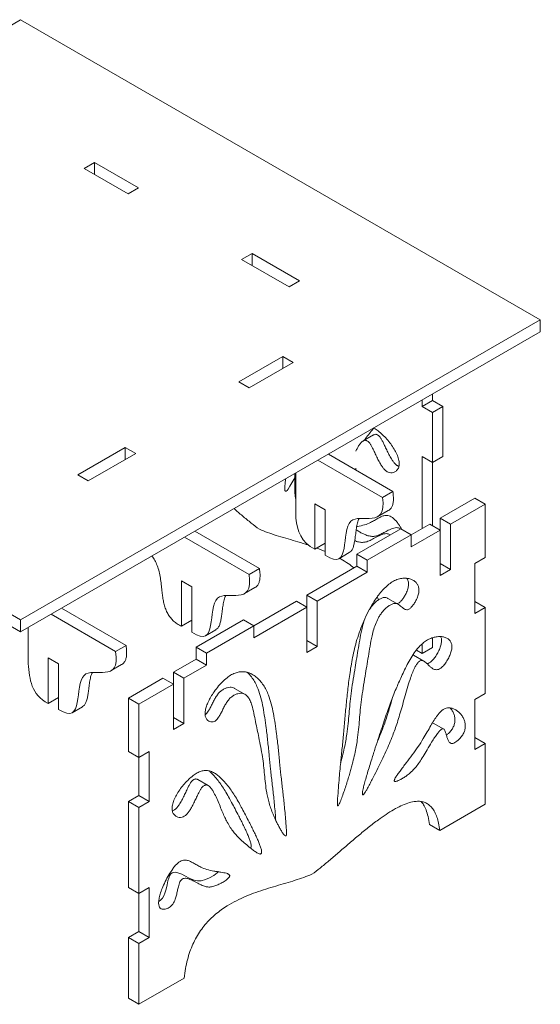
# Model space of a CAD drawing. Header units: millimetres. Extents: x -695 to 2327, y -684 to 1133.
# Tile 4 of 5: x 1902 to 2327, y -672 to 132. Entities that reach past the tile are written whole.
import ezdxf

# ---------------------------------------------------------------- set-up
doc = ezdxf.new("R2010")
doc.units = ezdxf.units.MM

msp = doc.modelspace()

# ---------------------------------------------------------------- linework, layer by layer
at = {"color": 7, "linetype": 'Continuous', "lineweight": 15}
for p, q in [((1903.17, 132.1), (1478.91, -112.82)), ((2327.44, -112.82), (1903.17, 132.1)), ((1963.51, 15.63), (1955.02, 10.73)), ((1955.02, 10.73), (1990.93, -9.99)), ((1999.41, -5.09), (1963.51, 15.63)), ((1963.51, 5.83), (1963.51, 15.63)), ((1990.93, -9.99), (1999.41, -5.09)), ((2092.08, -58.59), (2083.59, -63.49)), ((2083.59, -63.49), (2122.29, -85.83)), ((2130.78, -80.93), (2092.08, -58.59)), ((2092.08, -68.39), (2092.08, -58.59)), ((2122.29, -85.83), (2130.78, -80.93)), ((1478.91, -112.82), (1903.17, -357.74)), ((1903.17, -357.74), (2327.44, -112.82)), ((2327.44, -112.82), (2327.44, -122.62)), ((1478.91, -122.62), (1903.17, -367.54)), ((1903.17, -367.54), (2327.44, -122.62)), ((2117.19, -142.75), (2081.29, -163.48)), ((2125.68, -147.65), (2117.19, -142.75)), ((2117.19, -152.55), (2117.19, -142.75)), ((2089.78, -168.38), (2125.68, -147.65)), ((2081.29, -163.48), (2089.78, -168.38)), ((2239.48, -173.39), (2239.48, -178.66)), ((2231, -178.29), (2231, -183.56)), ((2239.48, -178.66), (2231, -183.56)), ((2231, -183.56), (2239.48, -188.45)), ((2239.48, -178.66), (2247.97, -183.56)), ((2247.97, -183.56), (2239.48, -188.45)), ((2247.97, -224.38), (2247.97, -183.56)), ((2239.48, -188.45), (2239.48, -229.28)), ((2191.28, -206.81), (2182.79, -211.71)), ((1988.63, -216.97), (1949.93, -239.31)), ((1997.11, -221.87), (1988.63, -216.97)), ((1988.63, -226.77), (1988.63, -216.97)), ((1958.41, -244.21), (1997.11, -221.87)), ((2207.03, -252.89), (2154.4, -222.51)), ((2231, -224.38), (2239.48, -229.28)), ((2231, -224.38), (2231, -283.17)), ((2239.48, -229.28), (2247.97, -224.38)), ((2198.54, -257.79), (2145.91, -227.41)), ((2239.48, -229.28), (2239.48, -280.91)), ((1949.93, -239.31), (1958.41, -244.21)), ((2127.06, -254.04), (2127.06, -238.29)), ((2127.84, -274.64), (2127.84, -237.84)), ((2176.76, -235.42), (2176.92, -233.94)), ((2119.01, -246.49), (2119.3, -242.77)), ((2127.84, -254.5), (2127.06, -254.04)), ((2198.54, -257.79), (2207.03, -252.89)), ((2143.44, -263.07), (2151.92, -267.96)), ((2143.44, -300.15), (2143.44, -263.07)), ((2273.96, -258.36), (2245.68, -274.69)), ((2254.16, -279.59), (2282.45, -263.26)), ((2282.45, -263.26), (2273.96, -258.36)), ((2282.45, -263.26), (2282.45, -306.72)), ((2151.92, -267.96), (2151.92, -305.05)), ((2194.83, -273.44), (2203.31, -268.54)), ((2237.19, -279.59), (2222.11, -288.3)), ((2237.19, -279.59), (2245.68, -284.49)), ((2254.16, -279.59), (2245.68, -274.69)), ((2245.68, -284.49), (2245.68, -274.69)), ((2254.16, -279.59), (2254.16, -316.67)), ((2098.13, -315.76), (2045.5, -285.37)), ((2213.63, -283.4), (2177.72, -304.12)), ((2186.21, -309.02), (2222.11, -288.29)), ((2222.11, -288.29), (2213.63, -283.4)), ((2222.11, -298.09), (2245.68, -284.49)), ((2222.11, -298.09), (2222.11, -288.29)), ((2245.68, -321.57), (2245.68, -284.49)), ((2089.65, -320.66), (2037.02, -290.27)), ((2143.44, -300.15), (2151.92, -295.25)), ((2151.92, -301.81), (2145.14, -299.17)), ((2163.01, -307.79), (2171.49, -302.89)), ((2177.72, -304.12), (2186.21, -309.02)), ((2177.72, -313.92), (2177.72, -304.12)), ((2186.21, -318.82), (2186.21, -309.02)), ((2254.16, -316.67), (2245.68, -311.77)), ((2282.45, -306.72), (2273.96, -311.62)), ((2273.96, -311.62), (2273.96, -352.44)), ((2089.65, -320.66), (2098.13, -315.76)), ((2177.72, -313.92), (2136.78, -337.55)), ((2145.27, -342.45), (2186.21, -318.82)), ((2177.72, -313.92), (2186.21, -318.82)), ((2254.16, -316.67), (2245.68, -321.57)), ((2034.54, -325.93), (2043.03, -330.83)), ((2034.54, -363.01), (2034.54, -325.93)), ((2043.03, -330.83), (2043.03, -367.91)), ((2085.93, -336.3), (2094.42, -331.4)), ((2128.3, -342.45), (2093.54, -362.52)), ((2128.3, -342.45), (2136.78, -347.35)), ((2145.27, -342.45), (2136.78, -337.55)), ((2136.78, -347.35), (2136.78, -337.55)), ((2145.27, -342.45), (2145.27, -379.54)), ((2195.41, -341.37), (2194.31, -338.99)), ((2211.53, -345.19), (2203.05, -340.29)), ((2273.96, -342.65), (2282.45, -347.55)), ((1980.75, -383.52), (1928.12, -353.14)), ((1989.24, -378.62), (1936.61, -348.24)), ((2093.54, -372.31), (2136.78, -347.35)), ((2136.78, -384.44), (2136.78, -347.35)), ((2273.96, -352.44), (2282.45, -347.55)), ((2282.45, -347.55), (2282.45, -417.88)), ((1903.17, -357.74), (1903.17, -367.54)), ((2034.54, -363.01), (2043.03, -358.11)), ((2085.06, -357.62), (2046.36, -379.96)), ((2093.54, -362.51), (2085.06, -357.62)), ((1909.27, -393.52), (1909.27, -364.02)), ((2054.11, -370.65), (2062.6, -365.75)), ((2054.84, -384.85), (2093.54, -362.51)), ((2093.54, -372.31), (2093.54, -362.51)), ((2145.27, -379.54), (2136.78, -374.64)), ((2231, -377.35), (2231, -385.06)), ((2239.48, -372.36), (2239.48, -380.16)), ((1980.75, -383.52), (1989.24, -378.62)), ((2046.36, -379.96), (2054.84, -384.85)), ((2046.36, -389.76), (2046.36, -379.96)), ((2054.84, -394.65), (2054.84, -384.85)), ((2145.27, -379.54), (2136.78, -384.44)), ((2226.28, -382.34), (2231, -385.06)), ((2231, -385.06), (2239.48, -380.16)), ((1925.65, -388.79), (1934.14, -393.69)), ((1925.65, -425.88), (1925.65, -388.79)), ((1934.14, -393.69), (1934.14, -430.78)), ((2046.36, -389.76), (2027.89, -400.42)), ((2046.36, -389.76), (2054.84, -394.65)), ((2232.34, -391.38), (2223.85, -386.48)), ((1977.04, -399.16), (1985.53, -394.26)), ((2036.37, -405.32), (2027.89, -400.42)), ((2027.89, -410.21), (2027.89, -400.42)), ((2036.37, -405.32), (2054.84, -394.65)), ((2019.4, -405.32), (1991.12, -421.64)), ((2019.4, -405.32), (2027.89, -410.21)), ((2036.37, -405.32), (2036.37, -442.4)), ((1999.6, -426.54), (2027.89, -410.21)), ((2027.89, -447.3), (2027.89, -410.21)), ((2086.38, -418.52), (2077.89, -413.62)), ((1925.65, -425.88), (1934.14, -420.98)), ((1991.12, -421.64), (1999.6, -426.54)), ((1991.12, -421.64), (1991.12, -465.1)), ((2282.45, -417.88), (2273.96, -422.77)), ((2273.96, -422.77), (2273.96, -463.6)), ((1945.22, -433.51), (1953.7, -428.61)), ((1999.6, -426.54), (1999.6, -470)), ((2036.37, -442.4), (2027.89, -437.5)), ((2239.45, -441.77), (2240.02, -441.99)), ((2248.55, -446.82), (2240.06, -441.92)), ((2036.37, -442.4), (2027.89, -447.3)), ((2273.96, -453.81), (2282.45, -458.7)), ((1991.12, -465.1), (1999.6, -470)), ((2008.09, -465.1), (1999.6, -470)), ((2008.09, -505.93), (2008.09, -465.1)), ((2273.96, -463.6), (2282.45, -458.7)), ((2282.45, -458.7), (2282.45, -508.22)), ((1999.6, -501.03), (1999.6, -470)), ((2056.3, -493), (2047.81, -488.1)), ((1991.12, -505.93), (1999.6, -501.03)), ((1999.6, -510.83), (1991.12, -505.93)), ((1991.12, -505.93), (1991.12, -576.26)), ((1999.6, -501.03), (2008.09, -505.93)), ((1999.6, -510.83), (2008.09, -505.93)), ((1999.6, -510.83), (1999.6, -581.16)), ((2245.38, -529.62), (2282.45, -508.22)), ((2236.89, -524.73), (2245.38, -529.62)), ((1991.12, -576.26), (1999.6, -581.16)), ((2008.09, -576.26), (1999.6, -581.16)), ((2008.09, -617.09), (2008.09, -576.26)), ((1999.6, -612.19), (1999.6, -581.16)), ((1991.12, -617.09), (1999.6, -612.19)), ((1999.6, -621.99), (1991.12, -617.09)), ((1991.12, -617.09), (1991.12, -666.61)), ((1999.6, -612.19), (2008.09, -617.09)), ((1999.6, -621.99), (2008.09, -617.09)), ((1999.6, -621.99), (1999.6, -671.5)), ((1999.6, -671.5), (2036.68, -650.1)), ((1991.12, -666.61), (1999.6, -671.5))]:
    msp.add_line(p, q, dxfattribs=at)
at = {"color": 7, "linetype": 'Continuous', "lineweight": 15, "flags": 128}
for points in [[(2127.06, -241.31), (2126.16, -243.12), (2124.66, -245.92), (2123.06, -248.7), (2121.51, -251.05), (2120.71, -252.02), (2120.02, -252.64), (2119.59, -252.81), (2119.46, -252.81), (2119.35, -252.77), (2119.25, -252.7), (2119.14, -252.58), (2119.05, -252.41), (2118.98, -252.19), (2118.92, -251.93), (2118.82, -250.47), (2118.88, -248.58), (2119.01, -246.49), (2119.01, -246.49)], [(2015.98, -587.58), (2015.99, -587.58), (2017.56, -586.37), (2018.92, -584.81), (2020.03, -582.95), (2020.91, -580.86), (2021.93, -577.46), (2022.72, -573.97), (2023.44, -570.65), (2024.04, -568.43), (2024.75, -566.57), (2025.65, -565.17), (2026.77, -564.28), (2028.15, -563.82), (2029.69, -563.79), (2032.33, -564.4), (2034.8, -565.42), (2037.24, -566.66), (2041.23, -568.79), (2044.83, -570.31), (2047.59, -570.85), (2050.61, -570.7), (2054.07, -569.73), (2057.43, -568.21), (2060.8, -566.26), (2062.37, -565.19), (2063.68, -564.15), (2064.65, -563.19), (2064.65, -563.19)]]:
    msp.add_lwpolyline(points, dxfattribs=at)
at = {"color": 7, "linetype": 'Continuous', "lineweight": 15}
for points, knots in [([(2191.28, -201.22), (2191.68, -201.4), (2193.25, -202.12), (2196.05, -204.24), (2199.56, -207.37), (2202.95, -211.07), (2206.07, -215.09), (2208.75, -219.29), (2210.84, -223.51), (2212.08, -227.39), (2212.42, -230.75), (2211.9, -233.45), (2210.61, -235.54), (2208.8, -237.03), (2206.61, -237.8), (2204.39, -237.74), (2202.31, -236.92), (2200.5, -235.47), (2198.84, -233.51), (2197.11, -230.9), (2195.34, -227.68), (2193.56, -224.01), (2192, -220.65), (2190.61, -217.79), (2189.41, -215.53), (2188.31, -213.77), (2187.29, -212.53), (2186.37, -211.77), (2185.47, -211.31), (2184.42, -211.13), (2183.26, -211.39), (2182.03, -212.17), (2180.74, -213.46), (2179.41, -215.27), (2178.09, -217.47), (2177.31, -219.12), (2176.93, -219.93)], [0, 0, 0, 0, 0.014977, 0.058173, 0.103418, 0.14946, 0.194914, 0.238508, 0.279363, 0.317454, 0.348155, 0.379887, 0.41408, 0.44959, 0.484483, 0.517018, 0.539521, 0.561203, 0.583785, 0.608117, 0.643094, 0.679587, 0.715459, 0.740556, 0.763085, 0.782377, 0.794706, 0.805798, 0.816535, 0.827719, 0.846393, 0.868232, 0.893397, 0.927, 0.964206, 1, 1, 1, 1]), ([(2183.95, -211.04), (2184.25, -210.56), (2185.43, -208.67), (2187.89, -205.66), (2190.16, -202.97), (2191.42, -201.54), (2191.57, -201.36)], [0, 0, 0, 0, 0.13381, 0.530565, 0.941727, 1, 1, 1, 1]), ([(2191.3, -206.86), (2191.41, -206.78), (2191.91, -206.4), (2192.82, -206.23), (2193.95, -206.41), (2194.86, -206.87), (2195.77, -207.64), (2196.79, -208.87), (2197.9, -210.64), (2199.1, -212.9), (2200.48, -215.76), (2202.04, -219.11), (2203.83, -222.79), (2205.59, -226), (2207.33, -228.62), (2208.98, -230.56), (2210.59, -231.9), (2211.57, -232.24), (2211.96, -232.38)], [0, 0, 0, 0, 0.0178738, 0.0852212, 0.1189856, 0.1514011, 0.1848879, 0.2221085, 0.2803512, 0.3483646, 0.4241345, 0.5324307, 0.6426044, 0.7481992, 0.821659, 0.8898325, 0.9552913, 1, 1, 1, 1]), ([(2127.06, -254.04), (2127.18, -255.05), (2127.41, -257.02), (2127.7, -258.96), (2127.84, -259.92)], [0, 0, 0, 0, 0.506784, 1, 1, 1, 1]), ([(2203.3, -268.51), (2203.36, -268.49), (2204.3, -268.12), (2205.54, -266.76), (2206.85, -264.34), (2207.49, -261.31), (2207.61, -257.45), (2207.23, -254.49), (2207.03, -252.89)], [0, 0, 0, 0, 0.0133339, 0.2231741, 0.3868531, 0.5645904, 0.7657974, 1, 1, 1, 1]), ([(2151.92, -305.05), (2173.25, -319.17), (2156.21, -254.14), (2202.65, -284.49), (2198.54, -257.79)], [0, 0, 0, 0, 0.520998, 1, 1, 1, 1]), ([(2098.06, -283.77), (2095.85, -282.12), (2091.22, -278.66), (2084.34, -272.93), (2079.67, -268.93), (2077.38, -266.97)], [0, 0, 0, 0, 0.3170423, 0.6654136, 1, 1, 1, 1]), ([(2177.55, -281.57), (2177.76, -281.54), (2179.91, -281.19), (2183.83, -280.37), (2188.41, -278.55), (2192.05, -276.57), (2194.98, -274.86), (2197.68, -273.43), (2200.04, -272.61), (2202.11, -272.43), (2203.91, -272.72), (2205.78, -273.55), (2207.74, -275), (2209.77, -277.1), (2212.11, -280.06), (2213.61, -282.47), (2214.49, -283.89)], [0, 0, 0, 0, 0.016654, 0.168124, 0.310689, 0.410032, 0.501165, 0.583201, 0.655686, 0.699167, 0.739888, 0.779786, 0.821655, 0.868648, 0.922206, 1, 1, 1, 1]), ([(2171.46, -302.83), (2172, -302.46), (2173.19, -301.64), (2174.38, -299.38), (2175.3, -296.53), (2175.94, -293.23), (2176.47, -289.38), (2176.96, -285.1), (2177.64, -280.7), (2178.38, -277.16), (2179.26, -275.52), (2179.56, -274.96)], [0, 0, 0, 0, 0.080325, 0.177771, 0.281118, 0.390373, 0.504025, 0.6488, 0.792069, 0.929746, 1, 1, 1, 1]), ([(2138.16, -296.76), (2137.37, -296.48), (2133.82, -295.27), (2127.63, -293.45), (2119.68, -291.13), (2112.07, -288.86), (2104.92, -286.57), (2100.27, -284.68), (2098.06, -283.77)], [0, 0, 0, 0, 0.059521, 0.264629, 0.465194, 0.657195, 0.83668, 1, 1, 1, 1]), ([(2204.68, -288.56), (2204.39, -288.31), (2203.65, -287.66), (2202.33, -287.36), (2200.44, -287.35), (2198.23, -287.96), (2195.76, -289.01), (2192.82, -290.53), (2189.59, -292.36), (2186.2, -293.91), (2183.06, -294.58), (2179.94, -294.41), (2177.52, -293.81), (2176.13, -293.17), (2175.93, -293.07)], [0, 0, 0, 0, 0.02471, 0.065075, 0.114021, 0.206406, 0.299474, 0.395479, 0.553808, 0.690309, 0.785465, 0.880359, 0.982841, 1, 1, 1, 1]), ([(2177.14, -284.19), (2177.99, -284.76), (2179.74, -285.93), (2182.38, -287.32), (2185.33, -288.65), (2188.43, -289.54), (2191.54, -289.68), (2194.48, -289.06), (2197.45, -287.76), (2200.69, -285.99), (2203.76, -284.33), (2206.58, -283.12), (2208.76, -282.5), (2210.64, -282.44), (2212.08, -282.72), (2212.88, -283.42), (2213.16, -283.66)], [0, 0, 0, 0, 0.0606877, 0.1248005, 0.1871419, 0.271901, 0.3503841, 0.4290843, 0.5238978, 0.6310703, 0.7502821, 0.8273911, 0.8965915, 0.9423948, 0.9795632, 1, 1, 1, 1]), ([(2010.41, -305.63), (2011.19, -306.8), (2012.85, -309.26), (2014.89, -313.64), (2016.36, -318.52), (2017.33, -323.66), (2017.98, -328.85), (2018.48, -333.7), (2019.01, -338.16), (2019.65, -342.19), (2020.56, -346.12), (2021.86, -349.91), (2023.58, -353.34), (2025.7, -356.33), (2028.19, -358.91), (2031.2, -361.23), (2033.37, -362.39), (2034.54, -363.01)], [0, 0, 0, 0, 0.059959, 0.12702, 0.204968, 0.287282, 0.37294, 0.459499, 0.52745, 0.592771, 0.65456, 0.712822, 0.769102, 0.817091, 0.869287, 0.929153, 1, 1, 1, 1]), ([(2175.3, -315.32), (2173.75, -314.12), (2170.26, -311.42), (2166.31, -308.92), (2163.95, -307.68), (2163.55, -307.47)], [0, 0, 0, 0, 0.399028, 0.900142, 1, 1, 1, 1]), ([(2043.03, -367.91), (2064.35, -382.03), (2047.31, -317), (2093.76, -347.36), (2089.65, -320.66)], [0, 0, 0, 0, 0.520998, 1, 1, 1, 1]), ([(2094.41, -331.38), (2094.46, -331.35), (2095.41, -330.98), (2096.64, -329.62), (2097.95, -327.2), (2098.6, -324.17), (2098.72, -320.31), (2098.34, -317.35), (2098.13, -315.76)], [0, 0, 0, 0, 0.013334, 0.223174, 0.386853, 0.56459, 0.765797, 1, 1, 1, 1]), ([(2161.98, -503.59), (2161.93, -504.34), (2161.84, -505.75), (2161.78, -507.62), (2161.8, -508.8), (2161.94, -509.32), (2162.01, -509.46), (2162.1, -509.53), (2162.21, -509.54), (2162.32, -509.48), (2162.44, -509.38), (2162.69, -509.09), (2163.13, -508.34), (2163.76, -507.01), (2164.85, -504.38), (2166.25, -500.54), (2167.9, -495.71), (2169.49, -490.86), (2170.93, -486.25), (2172.22, -481.9), (2173.36, -477.8), (2174.62, -472.95), (2175.9, -467.46), (2177.1, -461.45), (2178.2, -454.75), (2179.08, -447.39), (2179.78, -439.26), (2180.45, -431.15), (2181.44, -422.55), (2182.82, -413.3), (2184.29, -404.3), (2185.74, -395.67), (2187.1, -387.55), (2188.41, -379.28), (2189.76, -371.88), (2191.39, -365.49), (2193.2, -360.27), (2195.27, -355.96), (2197.41, -352.64), (2199.42, -350.12), (2201.68, -347.87), (2204.11, -346), (2206.54, -344.72), (2208.83, -344.22), (2210.79, -344.69), (2212.49, -345.76), (2214.06, -347.08), (2215.57, -348.36), (2216.97, -349.23), (2218.29, -349.55), (2219.5, -349.39), (2221, -348.57), (2222.67, -346.93), (2224.4, -344.61), (2226.13, -341.66), (2227.62, -338.28), (2228.41, -334.74), (2228.31, -331.69), (2227.46, -329.16), (2226.02, -327.12), (2224.07, -325.55), (2221.47, -324.32), (2218.22, -323.64), (2214.4, -323.74), (2210.49, -324.7), (2206.63, -326.59), (2202.94, -329.25), (2199.44, -332.56), (2196.13, -336.39), (2193.04, -340.63), (2189.56, -346.12), (2185.95, -352.84), (2182.43, -360.6), (2179.51, -368.23), (2177.16, -375.68), (2175.29, -382.97), (2173.79, -390.17), (2172.22, -399.33), (2170.7, -410.46), (2169.26, -423.48), (2168.05, -436.28), (2166.96, -448.66), (2165.85, -460.61), (2164.79, -470.77), (2163.93, -479.42), (2163.24, -486.91), (2162.56, -495.02), (2162.18, -500.64), (2161.98, -503.59)], [0, 0, 0, 0, 0.005393, 0.010192, 0.013677, 0.014276, 0.014758, 0.015146, 0.015482, 0.015782, 0.01612, 0.016519, 0.018148, 0.021359, 0.025597, 0.035735, 0.046987, 0.057863, 0.068124, 0.077814, 0.086978, 0.09566, 0.110468, 0.124062, 0.136697, 0.156697, 0.1757, 0.194718, 0.214717, 0.236136, 0.258943, 0.276922, 0.295615, 0.314936, 0.334134, 0.346358, 0.357915, 0.368885, 0.375364, 0.381959, 0.388865, 0.395975, 0.403059, 0.409644, 0.416399, 0.423506, 0.430765, 0.437795, 0.444218, 0.448074, 0.451675, 0.455305, 0.460678, 0.466699, 0.473077, 0.481448, 0.489152, 0.496638, 0.504383, 0.512606, 0.521321, 0.530419, 0.542832, 0.555114, 0.566776, 0.577691, 0.588217, 0.598668, 0.609237, 0.620005, 0.630963, 0.648815, 0.666392, 0.683316, 0.699808, 0.716101, 0.732373, 0.748745, 0.779218, 0.810009, 0.84053, 0.870168, 0.898313, 0.925502, 0.942041, 0.959615, 0.978756, 1, 1, 1, 1]), ([(2210.36, -344.51), (2210.58, -344.49), (2211.19, -344.44), (2212.52, -343.66), (2214.18, -342.03), (2215.92, -339.71), (2217.65, -336.76), (2219.13, -333.39), (2219.93, -329.84), (2219.8, -326.81), (2219.25, -324.84), (2218.67, -324.04), (2218.54, -323.86)], [0, 0, 0, 0, 0.036243, 0.100006, 0.194383, 0.300147, 0.412183, 0.559228, 0.694572, 0.826058, 0.962113, 1, 1, 1, 1]), ([(2062.56, -365.7), (2063.1, -365.33), (2064.3, -364.51), (2065.49, -362.24), (2066.41, -359.39), (2067.05, -356.1), (2067.58, -352.24), (2068.07, -347.96), (2068.75, -343.56), (2069.48, -340.02), (2070.37, -338.38), (2070.66, -337.82)], [0, 0, 0, 0, 0.080325, 0.177771, 0.281118, 0.390373, 0.504025, 0.6488, 0.792069, 0.929746, 1, 1, 1, 1]), ([(2188.01, -349.25), (2188.31, -348.76), (2189.19, -347.35), (2190.94, -345.23), (2193.19, -342.97), (2195.62, -341.1), (2198.05, -339.82), (2200.34, -339.34), (2201.96, -339.66), (2202.76, -340.17), (2203.02, -340.34)], [0, 0, 0, 0, 0.074065, 0.212012, 0.356448, 0.50515, 0.653312, 0.791043, 0.932336, 1, 1, 1, 1]), ([(2164.44, -474.42), (2164.58, -473.89), (2165.1, -472.07), (2166.13, -468.05), (2167.42, -462.56), (2168.61, -456.55), (2169.71, -449.85), (2170.6, -442.5), (2171.29, -434.37), (2171.96, -426.25), (2172.96, -417.65), (2174.33, -408.41), (2175.8, -399.4), (2177.25, -390.77), (2178.62, -382.65), (2179.92, -374.39), (2181.3, -366.98), (2182.8, -360.86), (2184.03, -357.56), (2184.57, -356.1)], [0, 0, 0, 0, 0.013073, 0.044911, 0.099211, 0.149064, 0.195398, 0.26874, 0.338428, 0.408168, 0.481507, 0.560052, 0.64369, 0.70962, 0.77817, 0.849023, 0.919426, 0.96425, 1, 1, 1, 1]), ([(2183.35, -499.96), (2183.7, -499.48), (2184.55, -498.32), (2185.8, -496.17), (2187.4, -493.31), (2189.25, -489.83), (2191.8, -484.88), (2194.76, -479), (2198.17, -472.13), (2201.35, -465.44), (2204.34, -458.71), (2206.81, -452.57), (2208.92, -446.8), (2210.8, -441.2), (2212.69, -435.11), (2214.63, -428.41), (2216.63, -421.21), (2218.73, -413.8), (2220.76, -407.21), (2222.7, -401.72), (2224.36, -397.75), (2225.96, -394.71), (2227.3, -392.8), (2228.44, -391.68), (2229.34, -391.09), (2230.25, -390.81), (2231.28, -390.86), (2232.38, -391.35), (2233.58, -392.23), (2234.96, -393.49), (2236.52, -395.04), (2238.31, -396.65), (2240.07, -397.83), (2241.81, -398.44), (2243.47, -398.49), (2245.27, -397.84), (2247.35, -396.26), (2249.58, -393.76), (2251.76, -390.46), (2253.58, -386.88), (2254.86, -383.31), (2255.39, -380), (2255.04, -377.03), (2253.8, -374.59), (2251.72, -372.78), (2249.04, -371.67), (2245.92, -371.24), (2242.52, -371.48), (2239.01, -372.36), (2235.53, -373.89), (2232.2, -376.13), (2229.12, -378.95), (2225.9, -382.66), (2222.67, -387.32), (2219.5, -392.8), (2216.69, -398.36), (2214.15, -403.79), (2211.81, -408.97), (2209.54, -414.25), (2207.3, -419.76), (2205.05, -425.68), (2202.81, -431.91), (2200.53, -438.54), (2198.12, -445.76), (2195.52, -453.69), (2192.7, -462.35), (2190.15, -470.28), (2188.02, -477.08), (2186.38, -482.48), (2184.92, -487.46), (2183.71, -491.84), (2182.87, -495.24), (2182.37, -497.67), (2182.15, -499.21), (2182.13, -500.13), (2182.27, -500.5), (2182.37, -500.62), (2182.51, -500.65), (2182.71, -500.59), (2183, -500.37), (2183.21, -500.13), (2183.35, -499.96)], [0, 0, 0, 0, 0.005017, 0.012056, 0.020715, 0.032396, 0.044966, 0.067272, 0.087444, 0.10919, 0.129513, 0.149543, 0.165395, 0.18227, 0.200684, 0.221144, 0.243676, 0.266873, 0.289082, 0.304002, 0.316952, 0.325499, 0.332617, 0.336186, 0.339612, 0.343151, 0.347085, 0.353241, 0.360429, 0.368437, 0.379883, 0.391528, 0.402688, 0.410452, 0.417657, 0.424576, 0.431756, 0.442137, 0.453271, 0.464602, 0.475512, 0.485638, 0.495434, 0.507588, 0.520624, 0.534534, 0.549038, 0.563729, 0.578166, 0.591949, 0.604879, 0.617306, 0.629625, 0.647049, 0.664723, 0.682296, 0.699178, 0.715036, 0.730204, 0.74775, 0.765572, 0.784335, 0.804692, 0.826205, 0.85032, 0.877215, 0.905367, 0.922805, 0.939451, 0.954809, 0.968392, 0.979719, 0.986145, 0.991066, 0.994414, 0.995213, 0.995896, 0.996523, 0.997262, 0.998146, 1, 1, 1, 1]), ([(2234.92, -393.47), (2234.96, -393.47), (2235.52, -393.48), (2236.8, -392.9), (2238.86, -391.38), (2241.1, -388.85), (2243.28, -385.57), (2245.09, -381.99), (2246.38, -378.4), (2246.88, -375.12), (2246.7, -372.71), (2246.15, -371.71), (2245.95, -371.36)], [0, 0, 0, 0, 0.006069, 0.088994, 0.175057, 0.29949, 0.432944, 0.568753, 0.699528, 0.82089, 0.938308, 1, 1, 1, 1]), ([(1934.14, -430.78), (1955.46, -444.9), (1938.42, -379.87), (1984.87, -410.22), (1980.75, -383.52)], [0, 0, 0, 0, 0.520998, 1, 1, 1, 1]), ([(1985.51, -394.24), (1985.57, -394.22), (1986.51, -393.85), (1987.75, -392.49), (1989.06, -390.06), (1989.7, -387.03), (1989.82, -383.18), (1989.44, -380.21), (1989.24, -378.62)], [0, 0, 0, 0, 0.013334, 0.223174, 0.386853, 0.56459, 0.765797, 1, 1, 1, 1]), ([(2223.47, -386.33), (2223.59, -386.36), (2223.72, -386.4), (2223.84, -386.48), (2223.85, -386.49)], [0, 0, 0, 0, 0.8656676, 1, 1, 1, 1]), ([(1953.67, -428.56), (1954.21, -428.19), (1955.4, -427.37), (1956.59, -425.1), (1957.51, -422.25), (1958.15, -418.96), (1958.68, -415.11), (1959.17, -410.83), (1959.86, -406.42), (1960.59, -402.89), (1961.47, -401.24), (1961.77, -400.69)], [0, 0, 0, 0, 0.0803247, 0.1777715, 0.2811184, 0.3903727, 0.5040252, 0.6488004, 0.7920692, 0.9297456, 1, 1, 1, 1]), ([(2120.07, -527.78), (2119.89, -525.25), (2119.53, -520.43), (2118.91, -513.57), (2118.27, -507.3), (2117.62, -501.43), (2116.97, -495.79), (2116.32, -490.21), (2115.52, -482.87), (2114.6, -473.53), (2113.47, -462.23), (2112.27, -451.77), (2110.97, -442.37), (2109.59, -434.14), (2107.89, -426.27), (2105.89, -419.85), (2103.66, -414.81), (2101.41, -410.91), (2098.71, -407.38), (2095.56, -404.29), (2092.28, -402.07), (2089.01, -400.69), (2085.92, -400.02), (2082.62, -400), (2079.11, -400.73), (2075.42, -402.33), (2071.56, -404.9), (2067.65, -408.45), (2063.83, -412.77), (2060.58, -417.2), (2057.98, -421.43), (2056.04, -425.24), (2054.59, -428.95), (2053.74, -432.46), (2053.64, -435.64), (2054.43, -438.26), (2055.92, -439.92), (2057.65, -440.87), (2059.38, -441.19), (2061.06, -440.91), (2062.55, -440), (2063.76, -438.75), (2065.09, -436.91), (2066.48, -434.43), (2067.99, -431.4), (2069.56, -428.27), (2071.26, -425.24), (2073.22, -422.51), (2075.51, -420.36), (2077.94, -418.83), (2080.37, -417.9), (2082.63, -417.54), (2084.65, -417.73), (2086.78, -418.59), (2088.85, -420.5), (2090.66, -423.64), (2092.29, -428.15), (2093.64, -434), (2094.95, -440.75), (2096.31, -447.3), (2097.76, -454.25), (2099.24, -461.55), (2100.61, -469.22), (2101.61, -476.66), (2102.27, -484.01), (2102.97, -491.34), (2103.84, -497.6), (2104.91, -502.88), (2106.02, -507.29), (2107.46, -511.87), (2108.94, -515.79), (2110.35, -519.09), (2111.58, -521.74), (2112.94, -524.47), (2114.42, -527.24), (2115.95, -529.91), (2117.26, -531.96), (2118.29, -533.26), (2118.92, -533.87), (2119.37, -534.1), (2119.61, -534.1), (2119.73, -534.07), (2119.85, -533.99), (2119.95, -533.86), (2120.04, -533.68), (2120.11, -533.46), (2120.25, -532.79), (2120.27, -531.57), (2120.21, -529.78), (2120.12, -528.47), (2120.07, -527.78)], [0, 0, 0, 0, 0.019743, 0.03765, 0.054146, 0.069654, 0.084593, 0.099384, 0.114444, 0.143346, 0.173469, 0.204189, 0.227257, 0.25008, 0.272571, 0.294938, 0.309102, 0.323504, 0.338312, 0.353607, 0.36904, 0.379998, 0.390767, 0.401335, 0.411786, 0.422312, 0.433227, 0.444889, 0.457171, 0.469583, 0.478682, 0.487397, 0.49562, 0.503365, 0.51085, 0.518555, 0.526926, 0.533304, 0.539325, 0.544697, 0.548327, 0.551928, 0.555784, 0.562207, 0.569237, 0.576496, 0.583603, 0.590358, 0.596943, 0.604027, 0.611137, 0.618043, 0.624638, 0.631117, 0.642086, 0.653644, 0.665867, 0.685066, 0.704387, 0.72308, 0.741058, 0.763866, 0.785284, 0.805283, 0.824301, 0.843304, 0.863304, 0.875345, 0.888251, 0.90224, 0.917541, 0.926157, 0.935231, 0.944797, 0.954887, 0.965178, 0.974403, 0.978641, 0.981852, 0.983481, 0.98388, 0.984218, 0.984519, 0.984854, 0.985242, 0.985725, 0.986323, 0.989808, 0.994607, 1, 1, 1, 1]), ([(2111.48, -521.49), (2111.33, -519.43), (2111, -515.07), (2110.42, -508.68), (2109.79, -502.4), (2109.14, -496.53), (2108.48, -490.9), (2107.84, -485.32), (2107.03, -477.97), (2106.11, -468.63), (2104.98, -457.34), (2103.79, -446.87), (2102.48, -437.47), (2101.11, -429.24), (2099.41, -421.37), (2097.4, -414.96), (2095.18, -409.91), (2092.92, -406.02), (2090.58, -402.86), (2088.83, -401.24), (2088.13, -400.6)], [0, 0, 0, 0, 0.046736, 0.0987, 0.14657, 0.19157, 0.234923, 0.277844, 0.321547, 0.405416, 0.492827, 0.581974, 0.648914, 0.715143, 0.780409, 0.845313, 0.886417, 0.928208, 0.97118, 1, 1, 1, 1]), ([(2053.79, -435.19), (2053.88, -435.14), (2054.38, -434.84), (2055.28, -433.83), (2056.6, -432.03), (2058, -429.52), (2059.51, -426.5), (2061.07, -423.37), (2062.77, -420.35), (2064.73, -417.61), (2067.03, -415.46), (2069.46, -413.93), (2071.88, -413.01), (2074.16, -412.63), (2076.13, -412.88), (2077.4, -413.2), (2077.88, -413.62), (2077.89, -413.63)], [0, 0, 0, 0, 0.0088847, 0.0519167, 0.0979931, 0.1747508, 0.2587649, 0.3455102, 0.4304377, 0.5111678, 0.5898634, 0.6745179, 0.7594814, 0.8420074, 0.9208262, 0.9982544, 1, 1, 1, 1]), ([(2194.58, -456.6), (2195, -455.66), (2196.39, -452.55), (2198.32, -447.67), (2200.44, -441.9), (2202.32, -436.3), (2204.21, -430.21), (2205.69, -425.11), (2206.55, -422.03), (2206.79, -421.17)], [0, 0, 0, 0, 0.080494, 0.265627, 0.412133, 0.568102, 0.738292, 0.927389, 1, 1, 1, 1]), ([(2208.92, -489.71), (2209.26, -489.66), (2210.07, -489.55), (2211.84, -488.81), (2214.15, -487.63), (2216.86, -485.96), (2219.81, -483.86), (2222.91, -481.18), (2226.02, -477.73), (2228.96, -473.72), (2231.93, -468.99), (2235.17, -463.48), (2238.24, -458.27), (2241.06, -453.81), (2243.23, -450.68), (2245.12, -448.41), (2246.64, -447.04), (2247.98, -446.5), (2248.94, -446.98), (2249.6, -448.1), (2250.24, -449.84), (2250.85, -452.12), (2251.58, -454.66), (2252.44, -456.69), (2253.47, -458), (2254.59, -458.64), (2256.01, -458.6), (2257.61, -457.96), (2259.28, -456.87), (2261.2, -455.21), (2263.2, -452.97), (2264.97, -450.11), (2265.99, -447.16), (2266.32, -444.21), (2265.99, -441.33), (2265.06, -438.57), (2263.65, -436.06), (2261.83, -433.83), (2259.69, -431.96), (2257.31, -430.53), (2254.96, -429.68), (2252.74, -429.4), (2250.7, -429.65), (2248.74, -430.47), (2246.87, -431.8), (2245.08, -433.58), (2243.01, -436.15), (2240.65, -439.7), (2237.94, -444.25), (2235.02, -449.33), (2231.62, -455.1), (2227.61, -461.4), (2222.94, -467.91), (2218.77, -473.39), (2215.42, -477.77), (2213.01, -480.95), (2210.99, -483.74), (2209.6, -485.81), (2208.8, -487.23), (2208.41, -488.07), (2208.2, -488.73), (2208.18, -489.2), (2208.3, -489.5), (2208.56, -489.68), (2208.79, -489.7), (2208.92, -489.71)], [0, 0, 0, 0, 0.007038, 0.016257, 0.033817, 0.050941, 0.067591, 0.09023, 0.111192, 0.132212, 0.157536, 0.186161, 0.218002, 0.238597, 0.25708, 0.269313, 0.279241, 0.286446, 0.293916, 0.303062, 0.314001, 0.33054, 0.347903, 0.364617, 0.374925, 0.384598, 0.394194, 0.404278, 0.414889, 0.425777, 0.441766, 0.45636, 0.470068, 0.484238, 0.501528, 0.520512, 0.540888, 0.562096, 0.584462, 0.606153, 0.626341, 0.641816, 0.655394, 0.667491, 0.679019, 0.690785, 0.703348, 0.724291, 0.747994, 0.774325, 0.803028, 0.837747, 0.874692, 0.911389, 0.931596, 0.949925, 0.96572, 0.978376, 0.983429, 0.987557, 0.990844, 0.992929, 0.99495, 0.997219, 1, 1, 1, 1]), ([(2250.8, -451.91), (2251.35, -451.46), (2252.73, -450.33), (2254.71, -448.07), (2256.49, -445.21), (2257.51, -442.26), (2257.83, -439.31), (2257.5, -436.43), (2256.57, -433.68), (2255.32, -431.37), (2254.26, -430.15), (2253.8, -429.62)], [0, 0, 0, 0, 0.075635, 0.188648, 0.291794, 0.388681, 0.488834, 0.611039, 0.745217, 0.889232, 1, 1, 1, 1]), ([(2098.7, -548.83), (2098.79, -548.83), (2098.96, -548.84), (2099.2, -548.77), (2099.39, -548.67), (2099.55, -548.54), (2099.68, -548.35), (2099.78, -548.12), (2099.92, -547.59), (2099.9, -546.69), (2099.68, -545.41), (2099.17, -543.48), (2098.27, -540.93), (2096.96, -537.73), (2095.38, -534.21), (2093.61, -530.47), (2091.7, -526.62), (2089.39, -522.09), (2086.8, -517.12), (2084.06, -511.92), (2081.37, -506.96), (2078.67, -502.25), (2075.81, -497.76), (2072.84, -493.71), (2070.01, -490.42), (2067.34, -487.65), (2064.9, -485.31), (2062.2, -483.18), (2059.18, -481.51), (2056.07, -480.66), (2052.94, -480.66), (2049.85, -481.39), (2046.52, -483.01), (2043.04, -485.5), (2039.53, -488.66), (2036.13, -492.35), (2033.01, -496.38), (2030.33, -500.58), (2028.25, -504.79), (2027.01, -508.67), (2026.66, -512.03), (2027.19, -514.74), (2028.48, -516.83), (2030.29, -518.32), (2032.47, -519.09), (2034.7, -519.03), (2036.78, -518.2), (2038.59, -516.76), (2040.24, -514.8), (2041.98, -512.19), (2043.74, -508.97), (2045.53, -505.3), (2047.09, -501.94), (2048.47, -499.08), (2049.67, -496.82), (2050.78, -495.06), (2051.8, -493.82), (2052.71, -493.05), (2053.62, -492.6), (2054.66, -492.42), (2055.83, -492.68), (2057.06, -493.46), (2058.35, -494.74), (2059.68, -496.56), (2061.39, -499.48), (2063.32, -503.5), (2065.42, -508.47), (2067.4, -513.37), (2069.34, -517.82), (2071.4, -522.08), (2073.64, -526.11), (2076.23, -529.94), (2079.04, -533.35), (2082.21, -536.57), (2085.83, -539.82), (2089.38, -542.8), (2092.62, -545.39), (2094.92, -547.06), (2096.64, -548.09), (2097.7, -548.64), (2098.4, -548.77), (2098.7, -548.83)], [0, 0, 0, 0, 0.001255, 0.00226, 0.00291, 0.003482, 0.004109, 0.004792, 0.005592, 0.008939, 0.01386, 0.020286, 0.032376, 0.046972, 0.063498, 0.081372, 0.100002, 0.118796, 0.14723, 0.172711, 0.195309, 0.220913, 0.244222, 0.266594, 0.289402, 0.304582, 0.320681, 0.337297, 0.353952, 0.370373, 0.382692, 0.395119, 0.408049, 0.421831, 0.436268, 0.450959, 0.465462, 0.479372, 0.492408, 0.504562, 0.514358, 0.524483, 0.535393, 0.546723, 0.557857, 0.568238, 0.575418, 0.582336, 0.589541, 0.597305, 0.608466, 0.62011, 0.631555, 0.639563, 0.646752, 0.652907, 0.656841, 0.66038, 0.663806, 0.667375, 0.673333, 0.680302, 0.688331, 0.699053, 0.710925, 0.733083, 0.756229, 0.77872, 0.799152, 0.817543, 0.83938, 0.85973, 0.879753, 0.900592, 0.923366, 0.949091, 0.966836, 0.982926, 0.990002, 0.995778, 1, 1, 1, 1]), ([(2090.73, -543.86), (2090.74, -543.86), (2090.8, -543.84), (2090.91, -543.77), (2091.06, -543.64), (2091.2, -543.45), (2091.3, -543.22), (2091.43, -542.69), (2091.41, -541.8), (2091.2, -540.51), (2090.68, -538.59), (2089.78, -536.03), (2088.48, -532.83), (2086.9, -529.31), (2085.12, -525.57), (2083.22, -521.72), (2080.91, -517.19), (2078.32, -512.23), (2075.57, -507.03), (2072.88, -502.07), (2070.19, -497.35), (2067.32, -492.86), (2064.35, -488.81), (2061.52, -485.53), (2059.08, -482.96), (2057.68, -481.67), (2057.07, -481.1)], [0, 0, 0, 0, 0.000198, 0.002267, 0.004089, 0.006084, 0.008258, 0.010803, 0.021457, 0.037117, 0.057568, 0.096047, 0.142497, 0.195095, 0.251978, 0.311269, 0.371082, 0.461574, 0.542671, 0.614591, 0.696077, 0.77026, 0.841459, 0.914049, 0.962359, 1, 1, 1, 1]), ([(2027.12, -513.67), (2027.52, -513.53), (2028.5, -513.19), (2030.1, -511.85), (2031.76, -509.91), (2033.49, -507.29), (2035.26, -504.07), (2037.04, -500.4), (2038.61, -497.04), (2039.99, -494.18), (2041.19, -491.92), (2042.29, -490.16), (2043.32, -488.92), (2044.23, -488.16), (2045.13, -487.7), (2046.17, -487.53), (2047.08, -487.69), (2047.61, -488.03), (2047.78, -488.15)], [0, 0, 0, 0, 0.044704, 0.110157, 0.178324, 0.251777, 0.357362, 0.467525, 0.575811, 0.651574, 0.719581, 0.777818, 0.815035, 0.848519, 0.880931, 0.914692, 0.971066, 1, 1, 1, 1]), ([(2245.38, -529.62), (2245.08, -527.61), (2244.52, -523.77), (2243.13, -518.73), (2241.38, -514.56), (2239.27, -511.26), (2236.85, -508.78), (2234.13, -507.07), (2231.15, -506.06), (2227.92, -505.71), (2223.96, -505.98), (2219.17, -507.17), (2213.54, -509.47), (2207.62, -512.61), (2201.48, -516.46), (2194.57, -521.31), (2186.96, -527.16), (2178.74, -533.91), (2170.59, -540.85), (2162.65, -547.72), (2155.04, -554.23), (2147.88, -560.2), (2143.24, -563.67), (2141.03, -565.32)], [0, 0, 0, 0, 0.046116, 0.088044, 0.126398, 0.161839, 0.195054, 0.22618, 0.256449, 0.286419, 0.316548, 0.360519, 0.406164, 0.45374, 0.503214, 0.554338, 0.621309, 0.689279, 0.757043, 0.823307, 0.886742, 0.946041, 1, 1, 1, 1]), ([(2230.28, -506.07), (2230.93, -506.88), (2232.51, -508.82), (2234.33, -512.93), (2235.95, -518.32), (2236.57, -522.52), (2236.89, -524.73)], [0, 0, 0, 0, 0.174651, 0.423005, 0.696453, 1, 1, 1, 1]), ([(2073.14, -568.09), (2073.26, -567.93), (2073.5, -567.65), (2073.75, -567.17), (2073.87, -566.73), (2073.85, -566.28), (2073.65, -565.86), (2073.25, -565.48), (2072.44, -564.98), (2071.02, -564.51), (2068.95, -564.05), (2066.49, -563.64), (2063.75, -563.23), (2059.92, -562.61), (2055.25, -561.66), (2050.67, -559.83), (2047.03, -557.86), (2044.11, -556.15), (2041.41, -554.72), (2039.05, -553.9), (2036.97, -553.72), (2035.18, -554.01), (2033.31, -554.84), (2031.35, -556.29), (2029.31, -558.38), (2026.83, -561.56), (2024.02, -565.93), (2021.11, -571.35), (2018.78, -576.62), (2017.1, -581.39), (2016.09, -585.42), (2015.73, -588.82), (2016.06, -591.44), (2017.08, -593.22), (2018.85, -594.03), (2020.85, -593.97), (2022.77, -593.4), (2024.45, -592.56), (2026.04, -591.36), (2027.46, -589.76), (2028.59, -587.82), (2029.61, -585.33), (2030.47, -582.3), (2031.2, -578.92), (2031.81, -575.93), (2032.45, -573.46), (2033.11, -571.57), (2034.07, -569.99), (2035.36, -569.02), (2036.75, -568.63), (2038.65, -568.65), (2040.85, -569.25), (2043.33, -570.3), (2046.26, -571.82), (2049.5, -573.65), (2052.88, -575.2), (2056.03, -575.86), (2059.14, -575.73), (2062.48, -574.76), (2065.91, -573.17), (2068.69, -571.59), (2070.77, -570.16), (2072.08, -569.18), (2072.81, -568.42), (2073.14, -568.09)], [0, 0, 0, 0, 0.002781, 0.00505, 0.007071, 0.009156, 0.012443, 0.016572, 0.021625, 0.034542, 0.050703, 0.069467, 0.09014, 0.112013, 0.155779, 0.196973, 0.225677, 0.25201, 0.275713, 0.296657, 0.309221, 0.320987, 0.332515, 0.344613, 0.358192, 0.373667, 0.399646, 0.4277, 0.456102, 0.477583, 0.497587, 0.515741, 0.529911, 0.54362, 0.558214, 0.574204, 0.585092, 0.595704, 0.605789, 0.615384, 0.625058, 0.635366, 0.652081, 0.669445, 0.685984, 0.696924, 0.70607, 0.71354, 0.720746, 0.729663, 0.740476, 0.760885, 0.781444, 0.802653, 0.83763, 0.867784, 0.888805, 0.909768, 0.932408, 0.953752, 0.975085, 0.985036, 0.993486, 1, 1, 1, 1]), ([(2141.03, -565.32), (2138.82, -566.22), (2134.18, -568.11), (2127.05, -570.4), (2119.45, -572.67), (2111.53, -574.96), (2103.45, -577.41), (2095.34, -580.11), (2087.33, -583.18), (2079.47, -586.76), (2072.66, -590.52), (2066.95, -594.32), (2062.31, -597.92), (2057.91, -601.93), (2053.79, -606.39), (2049.99, -611.35), (2046.62, -616.72), (2043.71, -622.49), (2041.25, -628.66), (2039.22, -635.35), (2037.62, -642.61), (2037, -647.52), (2036.68, -650.1)], [0, 0, 0, 0, 0.053837, 0.112995, 0.176275, 0.242381, 0.309993, 0.376617, 0.442314, 0.506095, 0.567212, 0.606292, 0.644052, 0.680677, 0.716545, 0.752246, 0.788591, 0.824337, 0.862442, 0.903834, 0.949409, 1, 1, 1, 1])]:
    msp.add_open_spline(points, degree=3, knots=knots, dxfattribs=at)
for points in [[(2127.84, -274.64), (2129.21, -284.97), (2131.92, -294.48), (2143.44, -300.15)], [(1909.27, -393.52), (1910.66, -406.36), (1911.61, -418.96), (1925.65, -425.88)]]:
    msp.add_open_spline(points, degree=3, dxfattribs=at)

doc.saveas('drawing.dxf')
